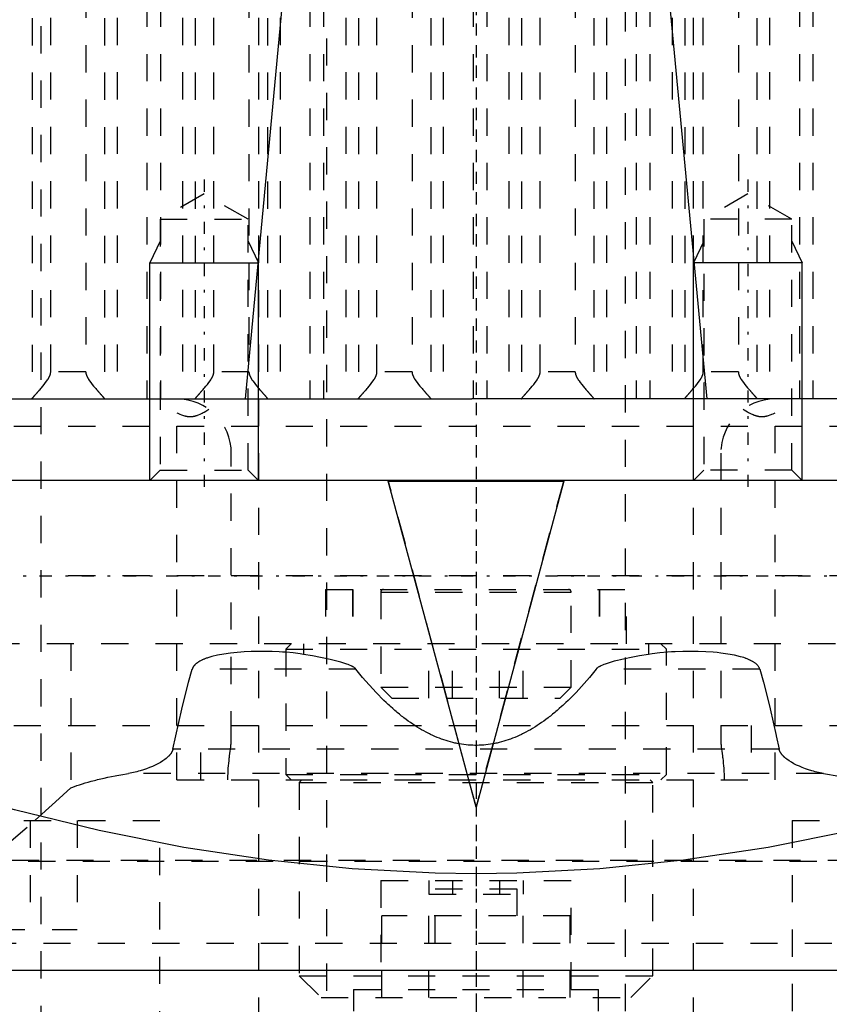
# Model space of a CAD drawing. Extents: x -70 to 70, y -1 to 571.
# Tile 5 of 14: x -17 to 13, y 180 to 216. Entities that reach past the tile are written whole.
import ezdxf

# ---------------------------------------------------------------- set-up
doc = ezdxf.new("R2010")
doc.units = 0
doc.linetypes.add('CENTER', pattern=[1.5, 0.45, -0.5, 0.05, -0.5])
doc.linetypes.add('DASHED', pattern=[2, 1, -1])
for name, color, linetype in [('AM_0', 7, 'CONTINUOUS'), ('AM_10', 7, 'CONTINUOUS'), ('AM_3', 7, 'DASHED'), ('AM_7', 7, 'CENTER')]:
    doc.layers.add(name, color=color, linetype=linetype)

msp = doc.modelspace()

# ---------------------------------------------------------------- linework, layer by layer
at = {"layer": 'AM_0', "color": 7, "linetype": 'CONTINUOUS'}
for p, q in [((-57.145, 202.5), (-0.158, 202.5)), ((57.145, 202.5), (0.158, 202.5)), ((55, 199.5), (-55, 199.5)), ((-3.225, 199.5), (-3.225, 199.474)), ((-3.225, 199.474), (3.225, 199.474)), ((0, 187.49), (-3.225, 199.474)), ((3.225, 199.474), (0, 187.49)), ((3.225, 199.5), (3.225, 199.474)), ((-21.744, 181.5), (21.744, 181.5))]:
    msp.add_line(p, q, dxfattribs=at)
for points in [[(-8.483, 202.5, 0), (-7.084, 217.437, 0)], [(7.084, 217.437, 0), (8.483, 202.5, 0)], [(27.783, 190.893, 0), (26.259, 190.325, 0), (23.188, 189.251, 0), (20.091, 188.269, 0), (18.537, 187.817, 0), (16.979, 187.393, 0), (13.859, 186.639, 0), (10.742, 186.019, 0), (7.637, 185.546, 0), (4.555, 185.228, 0), (1.507, 185.07, 0), (0, 185.05, 0), (-1.507, 185.07, 0), (-4.555, 185.228, 0), (-7.637, 185.546, 0), (-10.742, 186.019, 0), (-13.859, 186.639, 0), (-16.979, 187.393, 0), (-18.537, 187.817, 0), (-20.091, 188.269, 0), (-23.188, 189.251, 0), (-26.259, 190.325, 0), (-27.783, 190.893, 0)]]:
    msp.add_polyline3d(points, dxfattribs=at)
at = {"layer": 'AM_10', "color": 7, "linetype": 'CONTINUOUS'}
for p, q in [((-11.621, 208.3), (-12, 207.5)), ((-8.379, 208.3), (-8, 207.5)), ((8.379, 208.3), (8, 207.5)), ((11.621, 208.3), (12, 207.5)), ((-12, 199.5), (-12, 207.5)), ((-12, 207.5), (-8, 207.5)), ((-8, 199.5), (-8, 207.5)), ((12, 207.5), (8, 207.5)), ((8, 199.5), (8, 207.5)), ((12, 199.5), (12, 207.5))]:
    msp.add_line(p, q, dxfattribs=at)
at = {"layer": 'AM_3', "color": 6, "linetype": 'DASHED'}
for p, q in [((-5.5, 453.75), (-5.5, 124)), ((5.5, 124), (5.5, 453.75)), ((-8, 394.5), (-8, 167.5)), ((8, 167.5), (8, 394.5)), ((-16, 394.2), (-16, 134)), ((-12.109, 249.174), (-12.109, 202.5)), ((-11.608, 249.174), (-11.608, 202.5)), ((-6.109, 249.174), (-6.109, 202.5)), ((-5.608, 249.174), (-5.608, 202.5)), ((-0.109, 249.174), (-0.109, 202.5)), ((0.392, 249.174), (0.392, 202.5)), ((5.891, 249.174), (5.891, 202.5)), ((6.392, 249.174), (6.392, 202.5)), ((11.891, 249.174), (11.891, 202.5)), ((12.392, 249.174), (12.392, 202.5)), ((-16.326, 248.49), (-16.326, 202.51)), ((-13.667, 248.49), (-13.667, 202.51)), ((-13.203, 248.503), (-13.203, 202.5)), ((-10.79, 248.503), (-10.79, 202.5)), ((-10.326, 248.49), (-10.326, 202.51)), ((-7.667, 248.49), (-7.667, 202.51)), ((-7.203, 248.503), (-7.203, 202.5)), ((-4.79, 248.503), (-4.79, 202.5)), ((-4.326, 248.49), (-4.326, 202.51)), ((-1.667, 248.49), (-1.667, 202.51)), ((-1.203, 248.503), (-1.203, 202.5)), ((1.21, 248.503), (1.21, 202.5)), ((1.674, 248.49), (1.674, 202.51)), ((4.333, 248.49), (4.333, 202.51)), ((4.797, 248.503), (4.797, 202.5)), ((7.21, 248.503), (7.21, 202.5)), ((7.674, 248.49), (7.674, 202.51)), ((10.333, 248.49), (10.333, 202.51)), ((10.797, 248.503), (10.797, 202.5)), ((-15.642, 203.5), (-15.642, 247.5)), ((-14.351, 247.5), (-14.351, 203.5)), ((-9.642, 203.5), (-9.642, 247.5)), ((-8.351, 247.5), (-8.351, 203.5)), ((-3.642, 203.5), (-3.642, 247.5)), ((-2.351, 247.5), (-2.351, 203.5)), ((2.358, 203.5), (2.358, 247.5)), ((3.649, 247.5), (3.649, 203.5)), ((8.358, 203.5), (8.358, 247.5)), ((9.649, 247.5), (9.649, 203.5)), ((-10, 210.036), (-11.621, 209.1)), ((-8.379, 209.1), (-10, 210.036)), ((10, 210.036), (8.379, 209.1)), ((11.621, 209.1), (10, 210.036)), ((-11.621, 209.1), (-11.621, 199.879)), ((-11.621, 209.1), (-8.379, 209.1)), ((-8.379, 199.879), (-8.379, 209.1)), ((8.379, 209.1), (8.379, 199.879)), ((11.621, 209.1), (8.379, 209.1)), ((11.621, 199.879), (11.621, 209.1)), ((-14.351, 203.5), (-15.642, 203.5)), ((-8.351, 203.5), (-9.642, 203.5)), ((-2.351, 203.5), (-3.642, 203.5)), ((3.649, 203.5), (2.358, 203.5)), ((9.649, 203.5), (8.358, 203.5)), ((0.158, 202.5), (-0.158, 202.5)), ((-11, 188.5), (-11, 201.987)), ((11, 188.5), (11, 201.987)), ((-43, 201.5), (43, 201.5)), ((-9, 190.02), (-9, 200.5)), ((9, 200.5), (9, 190.02)), ((-11.621, 199.879), (-12, 199.5)), ((-11.621, 199.879), (-8.379, 199.879)), ((-8, 199.5), (-8.379, 199.879)), ((8.379, 199.879), (8, 199.5)), ((11.621, 199.879), (8.379, 199.879)), ((12, 199.5), (11.621, 199.879)), ((0, 187.516), (-3.225, 199.5)), ((3.225, 199.5), (0, 187.516)), ((16, 196), (-16, 196)), ((-5.53, 195.5), (-5.53, 193.5)), ((-5.53, 195.5), (5.53, 195.5)), ((-4.54, 195.5), (-4.54, 193.5)), ((-4.53, 195.5), (-4.53, 193.5)), ((4.53, 195.5), (4.53, 193.5)), ((4.54, 195.5), (4.54, 193.5)), ((5.53, 193.5), (5.53, 195.5)), ((-3.5, 195.4), (-3.5, 191.9)), ((-3.5, 195.4), (3.5, 195.4)), ((3.5, 191.9), (3.5, 195.4)), ((39.215, 193.5), (-39.215, 193.5)), ((-14.906, 193.5), (-14.906, 188.204)), ((-6.8, 193.5), (-7, 193.3)), ((-7, 193.3), (-7, 188.7)), ((-7, 193.3), (7, 193.3)), ((-6.344, 193.5), (-6.344, 193.112)), ((-1.732, 191.5), (-1.732, 193.5)), ((-0.866, 191.5), (-0.866, 193.5)), ((0.866, 191.5), (0.866, 193.5)), ((1.732, 191.5), (1.732, 193.5)), ((6.344, 193.5), (6.344, 193.112)), ((7, 193.3), (6.8, 193.5)), ((7, 188.7), (7, 193.3)), ((-4.416, 192.57), (-10.436, 192.57)), ((10.436, 192.57), (4.416, 192.57)), ((-3.5, 191.9), (-3.1, 191.5)), ((-3.5, 191.9), (3.5, 191.9)), ((3.1, 191.5), (3.5, 191.9)), ((-3.1, 191.5), (3.1, 191.5)), ((-41, 190.5), (41, 190.5)), ((-10.115, 188.5), (-10.115, 190.5)), ((10.115, 190.5), (10.115, 188.5)), ((11.147, 189.63), (-11.147, 189.63)), ((12.777, 188.733), (-12.777, 188.733)), ((-7, 188.7), (-6.8, 188.5)), ((-7, 188.7), (7, 188.7)), ((6.8, 188.5), (7, 188.7)), ((-11, 188.5), (11, 188.5)), ((-6.4, 188.5), (-6.5, 188.4)), ((-6.5, 188.4), (-6.5, 181.3)), ((-6.5, 188.4), (6.5, 188.4)), ((6.5, 188.4), (6.4, 188.5)), ((6.5, 181.3), (6.5, 188.4)), ((0, 187.516), (0, 187.49)), ((-24.627, 187), (-11.627, 187)), ((-16.395, 187), (-16.395, 183)), ((-14.663, 187), (-14.663, 183)), ((-11.627, 179), (-11.627, 187)), ((11.627, 187), (11.627, 179)), ((11.627, 187), (24.627, 187)), ((20.535, 185.5), (-20.535, 185.5)), ((17.937, 185.536), (-17.937, 185.536)), ((-3.5, 184.8), (-3.5, 180.8)), ((-3.5, 184.8), (3.5, 184.8)), ((-1.732, 184.8), (-1.732, 184.3)), ((-0.866, 184.8), (-0.866, 184.3)), ((0.866, 184.8), (0.866, 184.3)), ((1.732, 184.8), (1.732, 184.3)), ((3.5, 180.8), (3.5, 184.8)), ((-1.732, 184.3), (1.732, 184.3)), ((-1.5, 184.5), (1.5, 184.5)), ((-1.5, 182.5), (-1.5, 184.5)), ((1.5, 184.5), (1.5, 182.5)), ((-3.464, 180.5), (-3.464, 183.5)), ((3.464, 183.5), (-3.464, 183.5)), ((-1.732, 180.5), (-1.732, 183.5)), ((1.732, 180.5), (1.732, 183.5)), ((3.464, 180.5), (3.464, 183.5)), ((-21.591, 183), (-14.663, 183)), ((-23.911, 182.5), (23.911, 182.5)), ((-6.5, 181.3), (-5.7, 180.5)), ((-6.5, 181.3), (6.5, 181.3)), ((5.7, 180.5), (6.5, 181.3)), ((-4.5, 180.8), (-4.5, 180)), ((-4.5, 180.8), (4.5, 180.8)), ((4.5, 180), (4.5, 180.8)), ((-5.7, 180.5), (5.7, 180.5))]:
    msp.add_line(p, q, dxfattribs=at)
for points in [[(-16.326, 202.51, 0), (-16.325, 202.511, 0), (-16.324, 202.513, 0), (-16.322, 202.516, 0), (-16.321, 202.517, 0), (-16.32, 202.519, 0), (-16.318, 202.522, 0), (-16.315, 202.525, 0), (-16.312, 202.529, 0), (-16.309, 202.533, 0), (-16.306, 202.537, 0), (-16.304, 202.539, 0), (-16.302, 202.541, 0), (-16.299, 202.545, 0), (-16.295, 202.55, 0), (-16.291, 202.555, 0), (-16.287, 202.56, 0), (-16.282, 202.565, 0), (-16.28, 202.568, 0), (-16.277, 202.571, 0), (-16.273, 202.577, 0), (-16.268, 202.583, 0), (-16.265, 202.586, 0), (-16.262, 202.589, 0), (-16.257, 202.595, 0), (-16.251, 202.601, 0), (-16.249, 202.604, 0), (-16.246, 202.608, 0), (-16.24, 202.614, 0), (-16.234, 202.621, 0), (-16.228, 202.628, 0), (-16.222, 202.635, 0), (-16.216, 202.643, 0), (-16.212, 202.646, 0), (-16.209, 202.65, 0), (-16.203, 202.657, 0), (-16.196, 202.665, 0), (-16.189, 202.672, 0), (-16.183, 202.68, 0), (-16.176, 202.688, 0), (-16.172, 202.692, 0), (-16.169, 202.696, 0), (-16.162, 202.704, 0), (-16.155, 202.712, 0), (-16.147, 202.72, 0), (-16.14, 202.729, 0), (-16.133, 202.737, 0), (-16.129, 202.741, 0), (-16.125, 202.746, 0), (-16.117, 202.754, 0), (-16.11, 202.763, 0), (-16.102, 202.772, 0), (-16.094, 202.781, 0), (-16.086, 202.79, 0), (-16.082, 202.795, 0), (-16.078, 202.799, 0), (-16.07, 202.809, 0), (-16.062, 202.818, 0), (-16.033, 202.851, 0), (-16.008, 202.881, 0), (-15.983, 202.91, 0), (-15.931, 202.972, 0), (-15.879, 203.035, 0), (-15.829, 203.1, 0), (-15.781, 203.166, 0), (-15.754, 203.205, 0), (-15.747, 203.216, 0), (-15.74, 203.228, 0), (-15.736, 203.233, 0), (-15.733, 203.239, 0), (-15.726, 203.25, 0), (-15.719, 203.262, 0), (-15.716, 203.268, 0), (-15.712, 203.274, 0), (-15.706, 203.285, 0), (-15.7, 203.297, 0), (-15.697, 203.303, 0), (-15.694, 203.309, 0), (-15.688, 203.321, 0), (-15.682, 203.333, 0), (-15.677, 203.345, 0), (-15.672, 203.357, 0), (-15.667, 203.37, 0), (-15.665, 203.376, 0), (-15.663, 203.383, 0), (-15.658, 203.395, 0), (-15.655, 203.408, 0), (-15.651, 203.422, 0), (-15.649, 203.435, 0), (-15.646, 203.449, 0), (-15.645, 203.456, 0), (-15.644, 203.463, 0), (-15.643, 203.478, 0), (-15.642, 203.492, 0), (-15.642, 203.5, 0)], [(-14.351, 203.5, 0), (-14.351, 203.492, 0), (-14.35, 203.478, 0), (-14.349, 203.463, 0), (-14.348, 203.456, 0), (-14.347, 203.449, 0), (-14.344, 203.435, 0), (-14.342, 203.422, 0), (-14.338, 203.408, 0), (-14.335, 203.395, 0), (-14.33, 203.383, 0), (-14.328, 203.376, 0), (-14.326, 203.37, 0), (-14.321, 203.357, 0), (-14.316, 203.345, 0), (-14.311, 203.333, 0), (-14.305, 203.321, 0), (-14.299, 203.309, 0), (-14.296, 203.303, 0), (-14.293, 203.297, 0), (-14.287, 203.285, 0), (-14.281, 203.274, 0), (-14.277, 203.268, 0), (-14.274, 203.262, 0), (-14.267, 203.25, 0), (-14.26, 203.239, 0), (-14.257, 203.233, 0), (-14.253, 203.228, 0), (-14.246, 203.216, 0), (-14.239, 203.205, 0), (-14.212, 203.166, 0), (-14.164, 203.1, 0), (-14.114, 203.035, 0), (-14.062, 202.972, 0), (-14.01, 202.91, 0), (-13.985, 202.881, 0), (-13.96, 202.851, 0), (-13.931, 202.818, 0), (-13.923, 202.809, 0), (-13.915, 202.799, 0), (-13.911, 202.795, 0), (-13.907, 202.79, 0), (-13.899, 202.781, 0), (-13.891, 202.772, 0), (-13.883, 202.763, 0), (-13.876, 202.754, 0), (-13.868, 202.746, 0), (-13.864, 202.741, 0), (-13.86, 202.737, 0), (-13.853, 202.729, 0), (-13.846, 202.72, 0), (-13.838, 202.712, 0), (-13.831, 202.704, 0), (-13.824, 202.696, 0), (-13.821, 202.692, 0), (-13.817, 202.688, 0), (-13.81, 202.68, 0), (-13.804, 202.672, 0), (-13.797, 202.665, 0), (-13.79, 202.657, 0), (-13.784, 202.65, 0), (-13.781, 202.646, 0), (-13.777, 202.643, 0), (-13.771, 202.635, 0), (-13.765, 202.628, 0), (-13.759, 202.621, 0), (-13.753, 202.614, 0), (-13.747, 202.608, 0), (-13.744, 202.604, 0), (-13.742, 202.601, 0), (-13.736, 202.595, 0), (-13.731, 202.589, 0), (-13.728, 202.586, 0), (-13.725, 202.583, 0), (-13.72, 202.577, 0), (-13.716, 202.571, 0), (-13.713, 202.568, 0), (-13.711, 202.565, 0), (-13.706, 202.56, 0), (-13.702, 202.555, 0), (-13.698, 202.55, 0), (-13.694, 202.545, 0), (-13.691, 202.541, 0), (-13.689, 202.539, 0), (-13.687, 202.537, 0), (-13.684, 202.533, 0), (-13.681, 202.529, 0), (-13.678, 202.525, 0), (-13.675, 202.522, 0), (-13.673, 202.519, 0), (-13.672, 202.517, 0), (-13.671, 202.516, 0), (-13.669, 202.513, 0), (-13.668, 202.511, 0), (-13.667, 202.51, 0)], [(-10.326, 202.51, 0), (-10.325, 202.511, 0), (-10.324, 202.513, 0), (-10.322, 202.516, 0), (-10.321, 202.517, 0), (-10.32, 202.519, 0), (-10.318, 202.522, 0), (-10.315, 202.525, 0), (-10.312, 202.529, 0), (-10.309, 202.533, 0), (-10.306, 202.537, 0), (-10.304, 202.539, 0), (-10.302, 202.541, 0), (-10.299, 202.545, 0), (-10.295, 202.55, 0), (-10.291, 202.555, 0), (-10.287, 202.56, 0), (-10.282, 202.565, 0), (-10.28, 202.568, 0), (-10.277, 202.571, 0), (-10.273, 202.577, 0), (-10.268, 202.583, 0), (-10.265, 202.586, 0), (-10.262, 202.589, 0), (-10.257, 202.595, 0), (-10.251, 202.601, 0), (-10.249, 202.604, 0), (-10.246, 202.608, 0), (-10.24, 202.614, 0), (-10.234, 202.621, 0), (-10.228, 202.628, 0), (-10.222, 202.635, 0), (-10.216, 202.643, 0), (-10.212, 202.646, 0), (-10.209, 202.65, 0), (-10.203, 202.657, 0), (-10.196, 202.665, 0), (-10.189, 202.672, 0), (-10.183, 202.68, 0), (-10.176, 202.688, 0), (-10.172, 202.692, 0), (-10.169, 202.696, 0), (-10.162, 202.704, 0), (-10.155, 202.712, 0), (-10.147, 202.72, 0), (-10.14, 202.729, 0), (-10.133, 202.737, 0), (-10.129, 202.741, 0), (-10.125, 202.746, 0), (-10.117, 202.754, 0), (-10.11, 202.763, 0), (-10.102, 202.772, 0), (-10.094, 202.781, 0), (-10.086, 202.79, 0), (-10.082, 202.795, 0), (-10.078, 202.799, 0), (-10.07, 202.809, 0), (-10.062, 202.818, 0), (-10.033, 202.851, 0), (-10.008, 202.881, 0), (-9.983, 202.91, 0), (-9.931, 202.972, 0), (-9.879, 203.035, 0), (-9.829, 203.1, 0), (-9.781, 203.166, 0), (-9.754, 203.205, 0), (-9.747, 203.216, 0), (-9.74, 203.228, 0), (-9.736, 203.233, 0), (-9.733, 203.239, 0), (-9.726, 203.25, 0), (-9.719, 203.262, 0), (-9.716, 203.268, 0), (-9.712, 203.274, 0), (-9.706, 203.285, 0), (-9.7, 203.297, 0), (-9.697, 203.303, 0), (-9.694, 203.309, 0), (-9.688, 203.321, 0), (-9.682, 203.333, 0), (-9.677, 203.345, 0), (-9.672, 203.357, 0), (-9.667, 203.37, 0), (-9.665, 203.376, 0), (-9.663, 203.383, 0), (-9.658, 203.395, 0), (-9.655, 203.408, 0), (-9.651, 203.422, 0), (-9.649, 203.435, 0), (-9.646, 203.449, 0), (-9.645, 203.456, 0), (-9.644, 203.463, 0), (-9.643, 203.478, 0), (-9.642, 203.492, 0), (-9.642, 203.5, 0)], [(-8.351, 203.5, 0), (-8.351, 203.492, 0), (-8.35, 203.478, 0), (-8.349, 203.463, 0), (-8.348, 203.456, 0), (-8.347, 203.449, 0), (-8.344, 203.435, 0), (-8.342, 203.422, 0), (-8.338, 203.408, 0), (-8.335, 203.395, 0), (-8.33, 203.383, 0), (-8.328, 203.376, 0), (-8.326, 203.37, 0), (-8.321, 203.357, 0), (-8.316, 203.345, 0), (-8.311, 203.333, 0), (-8.305, 203.321, 0), (-8.299, 203.309, 0), (-8.296, 203.303, 0), (-8.293, 203.297, 0), (-8.287, 203.285, 0), (-8.281, 203.274, 0), (-8.277, 203.268, 0), (-8.274, 203.262, 0), (-8.267, 203.25, 0), (-8.26, 203.239, 0), (-8.257, 203.233, 0), (-8.253, 203.228, 0), (-8.246, 203.216, 0), (-8.239, 203.205, 0), (-8.212, 203.166, 0), (-8.164, 203.1, 0), (-8.114, 203.035, 0), (-8.062, 202.972, 0), (-8.01, 202.91, 0), (-7.985, 202.881, 0), (-7.96, 202.851, 0), (-7.931, 202.818, 0), (-7.923, 202.809, 0), (-7.915, 202.799, 0), (-7.911, 202.795, 0), (-7.907, 202.79, 0), (-7.899, 202.781, 0), (-7.891, 202.772, 0), (-7.883, 202.763, 0), (-7.876, 202.754, 0), (-7.868, 202.746, 0), (-7.864, 202.741, 0), (-7.86, 202.737, 0), (-7.853, 202.729, 0), (-7.846, 202.72, 0), (-7.838, 202.712, 0), (-7.831, 202.704, 0), (-7.824, 202.696, 0), (-7.821, 202.692, 0), (-7.817, 202.688, 0), (-7.81, 202.68, 0), (-7.804, 202.672, 0), (-7.797, 202.665, 0), (-7.79, 202.657, 0), (-7.784, 202.65, 0), (-7.781, 202.646, 0), (-7.777, 202.643, 0), (-7.771, 202.635, 0), (-7.765, 202.628, 0), (-7.759, 202.621, 0), (-7.753, 202.614, 0), (-7.747, 202.608, 0), (-7.744, 202.604, 0), (-7.742, 202.601, 0), (-7.736, 202.595, 0), (-7.731, 202.589, 0), (-7.728, 202.586, 0), (-7.725, 202.583, 0), (-7.72, 202.577, 0), (-7.716, 202.571, 0), (-7.713, 202.568, 0), (-7.711, 202.565, 0), (-7.706, 202.56, 0), (-7.702, 202.555, 0), (-7.698, 202.55, 0), (-7.694, 202.545, 0), (-7.691, 202.541, 0), (-7.689, 202.539, 0), (-7.687, 202.537, 0), (-7.684, 202.533, 0), (-7.681, 202.529, 0), (-7.678, 202.525, 0), (-7.675, 202.522, 0), (-7.673, 202.519, 0), (-7.672, 202.517, 0), (-7.671, 202.516, 0), (-7.669, 202.513, 0), (-7.668, 202.511, 0), (-7.667, 202.51, 0)], [(-4.326, 202.51, 0), (-4.325, 202.511, 0), (-4.324, 202.513, 0), (-4.322, 202.516, 0), (-4.321, 202.517, 0), (-4.32, 202.519, 0), (-4.318, 202.522, 0), (-4.315, 202.525, 0), (-4.312, 202.529, 0), (-4.309, 202.533, 0), (-4.306, 202.537, 0), (-4.304, 202.539, 0), (-4.302, 202.541, 0), (-4.299, 202.545, 0), (-4.295, 202.55, 0), (-4.291, 202.555, 0), (-4.287, 202.56, 0), (-4.282, 202.565, 0), (-4.28, 202.568, 0), (-4.277, 202.571, 0), (-4.273, 202.577, 0), (-4.268, 202.583, 0), (-4.265, 202.586, 0), (-4.262, 202.589, 0), (-4.257, 202.595, 0), (-4.251, 202.601, 0), (-4.249, 202.604, 0), (-4.246, 202.608, 0), (-4.24, 202.614, 0), (-4.234, 202.621, 0), (-4.228, 202.628, 0), (-4.222, 202.635, 0), (-4.216, 202.643, 0), (-4.212, 202.646, 0), (-4.209, 202.65, 0), (-4.203, 202.657, 0), (-4.196, 202.665, 0), (-4.189, 202.672, 0), (-4.183, 202.68, 0), (-4.176, 202.688, 0), (-4.172, 202.692, 0), (-4.169, 202.696, 0), (-4.162, 202.704, 0), (-4.155, 202.712, 0), (-4.147, 202.72, 0), (-4.14, 202.729, 0), (-4.133, 202.737, 0), (-4.129, 202.741, 0), (-4.125, 202.746, 0), (-4.117, 202.754, 0), (-4.11, 202.763, 0), (-4.102, 202.772, 0), (-4.094, 202.781, 0), (-4.086, 202.79, 0), (-4.082, 202.795, 0), (-4.078, 202.799, 0), (-4.07, 202.809, 0), (-4.062, 202.818, 0), (-4.033, 202.851, 0), (-4.008, 202.881, 0), (-3.983, 202.91, 0), (-3.931, 202.972, 0), (-3.879, 203.035, 0), (-3.829, 203.1, 0), (-3.781, 203.166, 0), (-3.754, 203.205, 0), (-3.747, 203.216, 0), (-3.74, 203.228, 0), (-3.736, 203.233, 0), (-3.733, 203.239, 0), (-3.726, 203.25, 0), (-3.719, 203.262, 0), (-3.716, 203.268, 0), (-3.712, 203.274, 0), (-3.706, 203.285, 0), (-3.7, 203.297, 0), (-3.697, 203.303, 0), (-3.694, 203.309, 0), (-3.688, 203.321, 0), (-3.682, 203.333, 0), (-3.677, 203.345, 0), (-3.672, 203.357, 0), (-3.667, 203.37, 0), (-3.665, 203.376, 0), (-3.663, 203.383, 0), (-3.658, 203.395, 0), (-3.655, 203.408, 0), (-3.651, 203.422, 0), (-3.649, 203.435, 0), (-3.646, 203.449, 0), (-3.645, 203.456, 0), (-3.644, 203.463, 0), (-3.643, 203.478, 0), (-3.642, 203.492, 0), (-3.642, 203.5, 0)], [(-2.351, 203.5, 0), (-2.351, 203.492, 0), (-2.35, 203.478, 0), (-2.349, 203.463, 0), (-2.348, 203.456, 0), (-2.347, 203.449, 0), (-2.344, 203.435, 0), (-2.342, 203.422, 0), (-2.338, 203.408, 0), (-2.335, 203.395, 0), (-2.33, 203.383, 0), (-2.328, 203.376, 0), (-2.326, 203.37, 0), (-2.321, 203.357, 0), (-2.316, 203.345, 0), (-2.311, 203.333, 0), (-2.305, 203.321, 0), (-2.299, 203.309, 0), (-2.296, 203.303, 0), (-2.293, 203.297, 0), (-2.287, 203.285, 0), (-2.281, 203.274, 0), (-2.277, 203.268, 0), (-2.274, 203.262, 0), (-2.267, 203.25, 0), (-2.26, 203.239, 0), (-2.257, 203.233, 0), (-2.253, 203.228, 0), (-2.246, 203.216, 0), (-2.239, 203.205, 0), (-2.212, 203.166, 0), (-2.164, 203.1, 0), (-2.114, 203.035, 0), (-2.062, 202.972, 0), (-2.01, 202.91, 0), (-1.985, 202.881, 0), (-1.96, 202.851, 0), (-1.931, 202.818, 0), (-1.923, 202.809, 0), (-1.915, 202.799, 0), (-1.911, 202.795, 0), (-1.907, 202.79, 0), (-1.899, 202.781, 0), (-1.891, 202.772, 0), (-1.883, 202.763, 0), (-1.876, 202.754, 0), (-1.868, 202.746, 0), (-1.864, 202.741, 0), (-1.86, 202.737, 0), (-1.853, 202.729, 0), (-1.846, 202.72, 0), (-1.838, 202.712, 0), (-1.831, 202.704, 0), (-1.824, 202.696, 0), (-1.821, 202.692, 0), (-1.817, 202.688, 0), (-1.81, 202.68, 0), (-1.804, 202.672, 0), (-1.797, 202.665, 0), (-1.79, 202.657, 0), (-1.784, 202.65, 0), (-1.781, 202.646, 0), (-1.777, 202.643, 0), (-1.771, 202.635, 0), (-1.765, 202.628, 0), (-1.759, 202.621, 0), (-1.753, 202.614, 0), (-1.747, 202.608, 0), (-1.744, 202.604, 0), (-1.742, 202.601, 0), (-1.736, 202.595, 0), (-1.731, 202.589, 0), (-1.728, 202.586, 0), (-1.725, 202.583, 0), (-1.72, 202.577, 0), (-1.716, 202.571, 0), (-1.713, 202.568, 0), (-1.711, 202.565, 0), (-1.706, 202.56, 0), (-1.702, 202.555, 0), (-1.698, 202.55, 0), (-1.694, 202.545, 0), (-1.691, 202.541, 0), (-1.689, 202.539, 0), (-1.687, 202.537, 0), (-1.684, 202.533, 0), (-1.681, 202.529, 0), (-1.678, 202.525, 0), (-1.675, 202.522, 0), (-1.673, 202.519, 0), (-1.672, 202.517, 0), (-1.671, 202.516, 0), (-1.669, 202.513, 0), (-1.668, 202.511, 0), (-1.667, 202.51, 0)], [(1.674, 202.51, 0), (1.675, 202.511, 0), (1.676, 202.513, 0), (1.678, 202.516, 0), (1.679, 202.517, 0), (1.68, 202.519, 0), (1.682, 202.522, 0), (1.685, 202.525, 0), (1.688, 202.529, 0), (1.691, 202.533, 0), (1.694, 202.537, 0), (1.696, 202.539, 0), (1.698, 202.541, 0), (1.701, 202.545, 0), (1.705, 202.55, 0), (1.709, 202.555, 0), (1.713, 202.56, 0), (1.718, 202.565, 0), (1.72, 202.568, 0), (1.723, 202.571, 0), (1.727, 202.577, 0), (1.732, 202.583, 0), (1.735, 202.586, 0), (1.738, 202.589, 0), (1.743, 202.595, 0), (1.749, 202.601, 0), (1.751, 202.604, 0), (1.754, 202.608, 0), (1.76, 202.614, 0), (1.766, 202.621, 0), (1.772, 202.628, 0), (1.778, 202.635, 0), (1.784, 202.643, 0), (1.788, 202.646, 0), (1.791, 202.65, 0), (1.797, 202.657, 0), (1.804, 202.665, 0), (1.811, 202.672, 0), (1.817, 202.68, 0), (1.824, 202.688, 0), (1.828, 202.692, 0), (1.831, 202.696, 0), (1.838, 202.704, 0), (1.845, 202.712, 0), (1.853, 202.72, 0), (1.86, 202.729, 0), (1.867, 202.737, 0), (1.871, 202.741, 0), (1.875, 202.746, 0), (1.883, 202.754, 0), (1.89, 202.763, 0), (1.898, 202.772, 0), (1.906, 202.781, 0), (1.914, 202.79, 0), (1.918, 202.795, 0), (1.922, 202.799, 0), (1.93, 202.809, 0), (1.938, 202.818, 0), (1.967, 202.851, 0), (1.992, 202.881, 0), (2.017, 202.91, 0), (2.069, 202.972, 0), (2.121, 203.035, 0), (2.171, 203.1, 0), (2.219, 203.166, 0), (2.246, 203.205, 0), (2.253, 203.216, 0), (2.26, 203.228, 0), (2.264, 203.233, 0), (2.267, 203.239, 0), (2.274, 203.25, 0), (2.281, 203.262, 0), (2.284, 203.268, 0), (2.288, 203.274, 0), (2.294, 203.285, 0), (2.3, 203.297, 0), (2.303, 203.303, 0), (2.306, 203.309, 0), (2.312, 203.321, 0), (2.318, 203.333, 0), (2.323, 203.345, 0), (2.328, 203.357, 0), (2.333, 203.37, 0), (2.335, 203.376, 0), (2.337, 203.383, 0), (2.342, 203.395, 0), (2.345, 203.408, 0), (2.349, 203.422, 0), (2.351, 203.435, 0), (2.354, 203.449, 0), (2.355, 203.456, 0), (2.356, 203.463, 0), (2.357, 203.478, 0), (2.358, 203.492, 0), (2.358, 203.5, 0)], [(3.649, 203.5, 0), (3.649, 203.492, 0), (3.65, 203.478, 0), (3.651, 203.463, 0), (3.652, 203.456, 0), (3.653, 203.449, 0), (3.656, 203.435, 0), (3.658, 203.422, 0), (3.662, 203.408, 0), (3.665, 203.395, 0), (3.67, 203.383, 0), (3.672, 203.376, 0), (3.674, 203.37, 0), (3.679, 203.357, 0), (3.684, 203.345, 0), (3.689, 203.333, 0), (3.695, 203.321, 0), (3.701, 203.309, 0), (3.704, 203.303, 0), (3.707, 203.297, 0), (3.713, 203.285, 0), (3.719, 203.274, 0), (3.723, 203.268, 0), (3.726, 203.262, 0), (3.733, 203.25, 0), (3.74, 203.239, 0), (3.743, 203.233, 0), (3.747, 203.228, 0), (3.754, 203.216, 0), (3.761, 203.205, 0), (3.788, 203.166, 0), (3.836, 203.1, 0), (3.886, 203.035, 0), (3.938, 202.972, 0), (3.99, 202.91, 0), (4.015, 202.881, 0), (4.04, 202.851, 0), (4.069, 202.818, 0), (4.077, 202.809, 0), (4.085, 202.799, 0), (4.089, 202.795, 0), (4.093, 202.79, 0), (4.101, 202.781, 0), (4.109, 202.772, 0), (4.117, 202.763, 0), (4.124, 202.754, 0), (4.132, 202.746, 0), (4.136, 202.741, 0), (4.14, 202.737, 0), (4.147, 202.729, 0), (4.154, 202.72, 0), (4.162, 202.712, 0), (4.169, 202.704, 0), (4.176, 202.696, 0), (4.179, 202.692, 0), (4.183, 202.688, 0), (4.19, 202.68, 0), (4.196, 202.672, 0), (4.203, 202.665, 0), (4.21, 202.657, 0), (4.216, 202.65, 0), (4.219, 202.646, 0), (4.223, 202.643, 0), (4.229, 202.635, 0), (4.235, 202.628, 0), (4.241, 202.621, 0), (4.247, 202.614, 0), (4.253, 202.608, 0), (4.256, 202.604, 0), (4.258, 202.601, 0), (4.264, 202.595, 0), (4.269, 202.589, 0), (4.272, 202.586, 0), (4.275, 202.583, 0), (4.28, 202.577, 0), (4.284, 202.571, 0), (4.287, 202.568, 0), (4.289, 202.565, 0), (4.294, 202.56, 0), (4.298, 202.555, 0), (4.302, 202.55, 0), (4.306, 202.545, 0), (4.309, 202.541, 0), (4.311, 202.539, 0), (4.313, 202.537, 0), (4.316, 202.533, 0), (4.319, 202.529, 0), (4.322, 202.525, 0), (4.325, 202.522, 0), (4.327, 202.519, 0), (4.328, 202.517, 0), (4.329, 202.516, 0), (4.331, 202.513, 0), (4.332, 202.511, 0), (4.333, 202.51, 0)], [(7.674, 202.51, 0), (7.675, 202.511, 0), (7.676, 202.513, 0), (7.678, 202.516, 0), (7.679, 202.517, 0), (7.68, 202.519, 0), (7.682, 202.522, 0), (7.685, 202.525, 0), (7.688, 202.529, 0), (7.691, 202.533, 0), (7.694, 202.537, 0), (7.696, 202.539, 0), (7.698, 202.541, 0), (7.701, 202.545, 0), (7.705, 202.55, 0), (7.709, 202.555, 0), (7.713, 202.56, 0), (7.718, 202.565, 0), (7.72, 202.568, 0), (7.723, 202.571, 0), (7.727, 202.577, 0), (7.732, 202.583, 0), (7.735, 202.586, 0), (7.738, 202.589, 0), (7.743, 202.595, 0), (7.749, 202.601, 0), (7.751, 202.604, 0), (7.754, 202.608, 0), (7.76, 202.614, 0), (7.766, 202.621, 0), (7.772, 202.628, 0), (7.778, 202.635, 0), (7.784, 202.643, 0), (7.788, 202.646, 0), (7.791, 202.65, 0), (7.797, 202.657, 0), (7.804, 202.665, 0), (7.811, 202.672, 0), (7.817, 202.68, 0), (7.824, 202.688, 0), (7.828, 202.692, 0), (7.831, 202.696, 0), (7.838, 202.704, 0), (7.845, 202.712, 0), (7.853, 202.72, 0), (7.86, 202.729, 0), (7.867, 202.737, 0), (7.871, 202.741, 0), (7.875, 202.746, 0), (7.883, 202.754, 0), (7.89, 202.763, 0), (7.898, 202.772, 0), (7.906, 202.781, 0), (7.914, 202.79, 0), (7.918, 202.795, 0), (7.922, 202.799, 0), (7.93, 202.809, 0), (7.938, 202.818, 0), (7.967, 202.851, 0), (7.992, 202.881, 0), (8.017, 202.91, 0), (8.069, 202.972, 0), (8.121, 203.035, 0), (8.171, 203.1, 0), (8.219, 203.166, 0), (8.246, 203.205, 0), (8.253, 203.216, 0), (8.26, 203.228, 0), (8.264, 203.233, 0), (8.267, 203.239, 0), (8.274, 203.25, 0), (8.281, 203.262, 0), (8.284, 203.268, 0), (8.288, 203.274, 0), (8.294, 203.285, 0), (8.3, 203.297, 0), (8.303, 203.303, 0), (8.306, 203.309, 0), (8.312, 203.321, 0), (8.318, 203.333, 0), (8.323, 203.345, 0), (8.328, 203.357, 0), (8.333, 203.37, 0), (8.335, 203.376, 0), (8.337, 203.383, 0), (8.342, 203.395, 0), (8.345, 203.408, 0), (8.349, 203.422, 0), (8.351, 203.435, 0), (8.354, 203.449, 0), (8.355, 203.456, 0), (8.356, 203.463, 0), (8.357, 203.478, 0), (8.358, 203.492, 0), (8.358, 203.5, 0)], [(9.649, 203.5, 0), (9.649, 203.492, 0), (9.65, 203.478, 0), (9.651, 203.463, 0), (9.652, 203.456, 0), (9.653, 203.449, 0), (9.656, 203.435, 0), (9.658, 203.422, 0), (9.662, 203.408, 0), (9.665, 203.395, 0), (9.67, 203.383, 0), (9.672, 203.376, 0), (9.674, 203.37, 0), (9.679, 203.357, 0), (9.684, 203.345, 0), (9.689, 203.333, 0), (9.695, 203.321, 0), (9.701, 203.309, 0), (9.704, 203.303, 0), (9.707, 203.297, 0), (9.713, 203.285, 0), (9.719, 203.274, 0), (9.723, 203.268, 0), (9.726, 203.262, 0), (9.733, 203.25, 0), (9.74, 203.239, 0), (9.743, 203.233, 0), (9.747, 203.228, 0), (9.754, 203.216, 0), (9.761, 203.205, 0), (9.788, 203.166, 0), (9.836, 203.1, 0), (9.886, 203.035, 0), (9.938, 202.972, 0), (9.99, 202.91, 0), (10.015, 202.881, 0), (10.04, 202.851, 0), (10.069, 202.818, 0), (10.077, 202.809, 0), (10.085, 202.799, 0), (10.089, 202.795, 0), (10.093, 202.79, 0), (10.101, 202.781, 0), (10.109, 202.772, 0), (10.117, 202.763, 0), (10.124, 202.754, 0), (10.132, 202.746, 0), (10.136, 202.741, 0), (10.14, 202.737, 0), (10.147, 202.729, 0), (10.154, 202.72, 0), (10.162, 202.712, 0), (10.169, 202.704, 0), (10.176, 202.696, 0), (10.179, 202.692, 0), (10.183, 202.688, 0), (10.19, 202.68, 0), (10.196, 202.672, 0), (10.203, 202.665, 0), (10.21, 202.657, 0), (10.216, 202.65, 0), (10.219, 202.646, 0), (10.223, 202.643, 0), (10.229, 202.635, 0), (10.235, 202.628, 0), (10.241, 202.621, 0), (10.247, 202.614, 0), (10.253, 202.608, 0), (10.256, 202.604, 0), (10.258, 202.601, 0), (10.264, 202.595, 0), (10.269, 202.589, 0), (10.272, 202.586, 0), (10.275, 202.583, 0), (10.28, 202.577, 0), (10.284, 202.571, 0), (10.287, 202.568, 0), (10.289, 202.565, 0), (10.294, 202.56, 0), (10.298, 202.555, 0), (10.302, 202.55, 0), (10.306, 202.545, 0), (10.309, 202.541, 0), (10.311, 202.539, 0), (10.313, 202.537, 0), (10.316, 202.533, 0), (10.319, 202.529, 0), (10.322, 202.525, 0), (10.325, 202.522, 0), (10.327, 202.519, 0), (10.328, 202.517, 0), (10.329, 202.516, 0), (10.331, 202.513, 0), (10.332, 202.511, 0), (10.333, 202.51, 0)], [(-16.338, 202.5, 0), (-16.336, 202.5, 0), (-16.332, 202.502, 0), (-16.328, 202.507, 0), (-16.326, 202.51, 0)], [(-13.667, 202.51, 0), (-13.665, 202.507, 0), (-13.661, 202.502, 0), (-13.657, 202.5, 0), (-13.655, 202.5, 0)], [(-10.338, 202.5, 0), (-10.336, 202.5, 0), (-10.332, 202.502, 0), (-10.328, 202.507, 0), (-10.326, 202.51, 0)], [(-7.667, 202.51, 0), (-7.665, 202.507, 0), (-7.661, 202.502, 0), (-7.657, 202.5, 0), (-7.655, 202.5, 0)], [(-4.338, 202.5, 0), (-4.336, 202.5, 0), (-4.332, 202.502, 0), (-4.328, 202.507, 0), (-4.326, 202.51, 0)], [(-1.667, 202.51, 0), (-1.665, 202.507, 0), (-1.661, 202.502, 0), (-1.657, 202.5, 0), (-1.655, 202.5, 0)], [(1.662, 202.5, 0), (1.664, 202.5, 0), (1.668, 202.502, 0), (1.672, 202.507, 0), (1.674, 202.51, 0)], [(4.333, 202.51, 0), (4.335, 202.507, 0), (4.339, 202.502, 0), (4.343, 202.5, 0), (4.345, 202.5, 0)], [(7.662, 202.5, 0), (7.664, 202.5, 0), (7.668, 202.502, 0), (7.672, 202.507, 0), (7.674, 202.51, 0)], [(10.333, 202.51, 0), (10.335, 202.507, 0), (10.339, 202.502, 0), (10.343, 202.5, 0), (10.345, 202.5, 0)], [(-11, 201.987, 0), (-10.966, 201.971, 0), (-10.897, 201.942, 0), (-10.827, 201.915, 0), (-10.792, 201.902, 0), (-10.757, 201.891, 0), (-10.718, 201.879, 0), (-10.707, 201.876, 0), (-10.696, 201.874, 0), (-10.691, 201.872, 0), (-10.686, 201.871, 0), (-10.675, 201.869, 0), (-10.664, 201.866, 0), (-10.654, 201.864, 0), (-10.644, 201.862, 0), (-10.634, 201.861, 0), (-10.629, 201.86, 0), (-10.624, 201.859, 0), (-10.614, 201.857, 0), (-10.604, 201.856, 0), (-10.594, 201.855, 0), (-10.585, 201.854, 0), (-10.575, 201.853, 0), (-10.57, 201.852, 0), (-10.566, 201.852, 0), (-10.556, 201.851, 0), (-10.547, 201.851, 0), (-10.538, 201.85, 0), (-10.529, 201.85, 0), (-10.519, 201.85, 0), (-10.515, 201.85, 0), (-10.51, 201.85, 0), (-10.501, 201.85, 0), (-10.492, 201.85, 0), (-10.482, 201.85, 0), (-10.473, 201.851, 0), (-10.463, 201.852, 0), (-10.459, 201.852, 0), (-10.454, 201.852, 0), (-10.444, 201.853, 0), (-10.435, 201.854, 0), (-10.43, 201.855, 0), (-10.425, 201.855, 0), (-10.415, 201.857, 0), (-10.405, 201.858, 0), (-10.401, 201.859, 0), (-10.396, 201.86, 0), (-10.386, 201.862, 0), (-10.376, 201.864, 0), (-10.366, 201.866, 0), (-10.355, 201.868, 0), (-10.345, 201.87, 0), (-10.34, 201.872, 0), (-10.335, 201.873, 0), (-10.324, 201.876, 0), (-10.314, 201.878, 0), (-10.303, 201.882, 0), (-10.293, 201.885, 0), (-10.282, 201.888, 0), (-10.277, 201.89, 0), (-10.271, 201.892, 0), (-10.26, 201.895, 0), (-10.249, 201.899, 0), (-10.21, 201.914, 0), (-10.142, 201.943, 0), (-10.072, 201.977, 0), (-10.037, 201.995, 0), (-10.002, 202.014, 0), (-9.931, 202.054, 0), (-9.86, 202.096, 0), (-9.824, 202.118, 0)], [(9.824, 202.118, 0), (9.857, 202.098, 0), (9.921, 202.06, 0), (9.986, 202.023, 0), (10.018, 202.005, 0), (10.051, 201.988, 0), (10.118, 201.954, 0), (10.188, 201.923, 0), (10.229, 201.906, 0), (10.242, 201.902, 0), (10.254, 201.898, 0), (10.26, 201.896, 0), (10.266, 201.893, 0), (10.278, 201.889, 0), (10.29, 201.886, 0), (10.302, 201.882, 0), (10.315, 201.878, 0), (10.327, 201.875, 0), (10.333, 201.873, 0), (10.339, 201.872, 0), (10.351, 201.869, 0), (10.364, 201.866, 0), (10.376, 201.864, 0), (10.388, 201.861, 0), (10.4, 201.859, 0), (10.406, 201.858, 0), (10.412, 201.857, 0), (10.424, 201.856, 0), (10.436, 201.854, 0), (10.441, 201.854, 0), (10.447, 201.853, 0), (10.459, 201.852, 0), (10.471, 201.851, 0), (10.477, 201.851, 0), (10.483, 201.85, 0), (10.495, 201.85, 0), (10.506, 201.85, 0), (10.518, 201.85, 0), (10.53, 201.85, 0), (10.542, 201.85, 0), (10.547, 201.851, 0), (10.553, 201.851, 0), (10.565, 201.852, 0), (10.577, 201.853, 0), (10.589, 201.854, 0), (10.601, 201.856, 0), (10.612, 201.857, 0), (10.618, 201.858, 0), (10.624, 201.859, 0), (10.636, 201.861, 0), (10.648, 201.863, 0), (10.659, 201.865, 0), (10.671, 201.868, 0), (10.682, 201.87, 0), (10.688, 201.872, 0), (10.694, 201.873, 0), (10.705, 201.876, 0), (10.716, 201.879, 0), (10.755, 201.89, 0), (10.819, 201.911, 0), (10.849, 201.923, 0), (10.878, 201.934, 0), (10.932, 201.956, 0), (10.979, 201.977, 0), (11, 201.987, 0)], [(-6.344, 193.112, 0), (-6.47, 193.132, 0), (-6.727, 193.163, 0), (-6.985, 193.187, 0), (-7.115, 193.196, 0), (-7.244, 193.204, 0), (-7.502, 193.214, 0), (-7.761, 193.219, 0), (-8.019, 193.219, 0), (-8.274, 193.212, 0), (-8.528, 193.2, 0), (-8.654, 193.192, 0), (-8.78, 193.182, 0), (-9.03, 193.157, 0), (-9.274, 193.123, 0), (-9.508, 193.08, 0), (-9.719, 193.029, 0), (-9.831, 192.996, 0), (-9.862, 192.986, 0), (-9.892, 192.976, 0), (-9.906, 192.971, 0), (-9.921, 192.966, 0), (-9.949, 192.955, 0), (-9.977, 192.944, 0), (-9.99, 192.939, 0), (-10.004, 192.933, 0), (-10.03, 192.922, 0), (-10.055, 192.911, 0), (-10.068, 192.905, 0), (-10.081, 192.899, 0), (-10.107, 192.886, 0), (-10.134, 192.872, 0), (-10.163, 192.857, 0), (-10.191, 192.84, 0), (-10.22, 192.821, 0), (-10.235, 192.812, 0), (-10.249, 192.802, 0), (-10.277, 192.781, 0), (-10.305, 192.758, 0), (-10.331, 192.734, 0), (-10.345, 192.72, 0), (-10.349, 192.715, 0), (-10.353, 192.711, 0), (-10.355, 192.709, 0), (-10.357, 192.707, 0), (-10.361, 192.702, 0), (-10.365, 192.697, 0), (-10.369, 192.693, 0), (-10.373, 192.688, 0), (-10.376, 192.684, 0), (-10.378, 192.681, 0), (-10.38, 192.679, 0), (-10.384, 192.674, 0), (-10.387, 192.669, 0), (-10.389, 192.667, 0), (-10.391, 192.664, 0), (-10.394, 192.659, 0), (-10.397, 192.654, 0), (-10.399, 192.652, 0), (-10.4, 192.649, 0), (-10.404, 192.644, 0), (-10.407, 192.639, 0), (-10.41, 192.634, 0), (-10.412, 192.628, 0), (-10.415, 192.623, 0), (-10.417, 192.62, 0), (-10.418, 192.618, 0), (-10.42, 192.612, 0), (-10.423, 192.607, 0), (-10.425, 192.601, 0), (-10.428, 192.595, 0), (-10.43, 192.59, 0), (-10.431, 192.587, 0), (-10.432, 192.584, 0), (-10.434, 192.578, 0), (-10.435, 192.572, 0), (-10.436, 192.57, 0)], [(-4.416, 192.57, 0), (-4.417, 192.571, 0), (-4.419, 192.573, 0), (-4.421, 192.575, 0), (-4.422, 192.577, 0), (-4.423, 192.578, 0), (-4.425, 192.58, 0), (-4.427, 192.582, 0), (-4.429, 192.584, 0), (-4.432, 192.587, 0), (-4.434, 192.589, 0), (-4.435, 192.59, 0), (-4.436, 192.591, 0), (-4.438, 192.593, 0), (-4.441, 192.595, 0), (-4.449, 192.603, 0), (-4.456, 192.609, 0), (-4.464, 192.615, 0), (-4.48, 192.626, 0), (-4.496, 192.637, 0), (-4.512, 192.647, 0), (-4.528, 192.657, 0), (-4.544, 192.666, 0), (-4.552, 192.67, 0), (-4.56, 192.674, 0), (-4.576, 192.682, 0), (-4.592, 192.69, 0), (-4.65, 192.716, 0), (-4.702, 192.737, 0), (-4.755, 192.756, 0), (-4.863, 192.793, 0), (-4.974, 192.826, 0), (-5.369, 192.926, 0), (-6.014, 193.056, 0), (-6.344, 193.112, 0)], [(6.344, 193.112, 0), (6.014, 193.056, 0), (5.639, 192.984, 0), (5.533, 192.963, 0), (5.424, 192.939, 0), (5.369, 192.926, 0), (5.313, 192.914, 0), (5.2, 192.886, 0), (5.086, 192.857, 0), (4.974, 192.826, 0), (4.863, 192.793, 0), (4.755, 192.756, 0), (4.702, 192.737, 0), (4.65, 192.716, 0), (4.592, 192.69, 0), (4.576, 192.682, 0), (4.56, 192.674, 0), (4.552, 192.67, 0), (4.544, 192.666, 0), (4.528, 192.657, 0), (4.512, 192.647, 0), (4.496, 192.637, 0), (4.48, 192.626, 0), (4.464, 192.615, 0), (4.456, 192.609, 0), (4.449, 192.603, 0), (4.441, 192.595, 0), (4.438, 192.593, 0), (4.436, 192.591, 0), (4.435, 192.59, 0), (4.434, 192.589, 0), (4.432, 192.587, 0), (4.429, 192.584, 0), (4.427, 192.582, 0), (4.425, 192.58, 0), (4.423, 192.578, 0), (4.422, 192.577, 0), (4.421, 192.575, 0), (4.419, 192.573, 0), (4.417, 192.571, 0), (4.416, 192.57, 0)], [(10.436, 192.57, 0), (10.436, 192.571, 0), (10.435, 192.575, 0), (10.434, 192.579, 0), (10.433, 192.58, 0), (10.432, 192.582, 0), (10.431, 192.586, 0), (10.43, 192.589, 0), (10.429, 192.593, 0), (10.427, 192.596, 0), (10.426, 192.6, 0), (10.425, 192.602, 0), (10.424, 192.603, 0), (10.423, 192.607, 0), (10.421, 192.61, 0), (10.42, 192.614, 0), (10.418, 192.617, 0), (10.416, 192.621, 0), (10.416, 192.622, 0), (10.415, 192.624, 0), (10.413, 192.627, 0), (10.411, 192.63, 0), (10.41, 192.632, 0), (10.405, 192.642, 0), (10.393, 192.661, 0), (10.38, 192.679, 0), (10.366, 192.696, 0), (10.351, 192.713, 0), (10.336, 192.729, 0), (10.328, 192.737, 0), (10.319, 192.745, 0), (10.303, 192.76, 0), (10.286, 192.774, 0), (10.269, 192.787, 0), (10.251, 192.801, 0), (10.232, 192.814, 0), (10.222, 192.82, 0), (10.212, 192.827, 0), (10.191, 192.84, 0), (10.17, 192.852, 0), (10.159, 192.859, 0), (10.148, 192.865, 0), (10.125, 192.877, 0), (10.1, 192.89, 0), (10.088, 192.896, 0), (10.076, 192.902, 0), (10.05, 192.913, 0), (10.023, 192.925, 0), (9.996, 192.937, 0), (9.967, 192.948, 0), (9.938, 192.959, 0), (9.923, 192.965, 0), (9.908, 192.97, 0), (9.877, 192.981, 0), (9.846, 192.991, 0), (9.73, 193.026, 0), (9.51, 193.079, 0), (9.266, 193.124, 0), (9, 193.16, 0), (8.865, 193.174, 0), (8.728, 193.186, 0), (8.451, 193.205, 0), (8.173, 193.215, 0), (7.893, 193.22, 0), (7.611, 193.217, 0), (7.328, 193.208, 0), (7.188, 193.201, 0), (7.047, 193.192, 0), (6.764, 193.167, 0), (6.483, 193.133, 0), (6.344, 193.112, 0)], [(-11.147, 189.63, 0), (-11.043, 190.117, 0), (-10.816, 191.106, 0), (-10.568, 192.089, 0), (-10.436, 192.57, 0)], [(4.416, 192.57, 0), (4.17, 192.266, 0), (3.678, 191.712, 0), (3.391, 191.42, 0), (3.309, 191.341, 0), (3.228, 191.265, 0), (3.187, 191.227, 0), (3.146, 191.19, 0), (3.064, 191.116, 0), (2.982, 191.045, 0), (2.941, 191.01, 0), (2.9, 190.976, 0), (2.818, 190.909, 0), (2.737, 190.843, 0), (2.696, 190.811, 0), (2.655, 190.78, 0), (2.573, 190.719, 0), (2.491, 190.659, 0), (2.409, 190.601, 0), (2.328, 190.546, 0), (2.246, 190.492, 0), (2.205, 190.466, 0), (2.164, 190.44, 0), (2.082, 190.39, 0), (2.001, 190.342, 0), (1.919, 190.296, 0), (1.837, 190.252, 0), (1.755, 190.209, 0), (1.715, 190.189, 0), (1.674, 190.169, 0), (1.592, 190.131, 0), (1.51, 190.094, 0), (1.429, 190.06, 0), (1.347, 190.027, 0), (1.265, 189.996, 0), (1.225, 189.982, 0), (1.184, 189.967, 0), (1.102, 189.941, 0), (1.02, 189.916, 0), (0.939, 189.893, 0), (0.857, 189.871, 0), (0.775, 189.852, 0), (0.735, 189.843, 0), (0.694, 189.835, 0), (0.612, 189.82, 0), (0.531, 189.806, 0), (0.449, 189.795, 0), (0.367, 189.785, 0), (0.286, 189.777, 0), (0.245, 189.774, 0), (0.204, 189.772, 0), (0.122, 189.768, 0), (0.041, 189.766, 0), (0, 189.766, 0), (-0.041, 189.766, 0), (-0.122, 189.768, 0), (-0.204, 189.772, 0), (-0.245, 189.774, 0), (-0.286, 189.777, 0), (-0.367, 189.785, 0), (-0.449, 189.795, 0), (-0.531, 189.806, 0), (-0.612, 189.82, 0), (-0.694, 189.835, 0), (-0.735, 189.843, 0), (-0.775, 189.852, 0), (-0.857, 189.871, 0), (-0.939, 189.893, 0), (-1.02, 189.916, 0), (-1.102, 189.941, 0), (-1.184, 189.967, 0), (-1.225, 189.982, 0), (-1.265, 189.996, 0), (-1.347, 190.027, 0), (-1.429, 190.06, 0), (-1.51, 190.094, 0), (-1.592, 190.131, 0), (-1.674, 190.169, 0), (-1.715, 190.189, 0), (-1.755, 190.209, 0), (-1.837, 190.252, 0), (-1.919, 190.296, 0), (-2.001, 190.342, 0), (-2.082, 190.39, 0), (-2.164, 190.44, 0), (-2.205, 190.466, 0), (-2.246, 190.492, 0), (-2.328, 190.546, 0), (-2.409, 190.601, 0), (-2.491, 190.659, 0), (-2.573, 190.719, 0), (-2.655, 190.78, 0), (-2.696, 190.811, 0), (-2.737, 190.843, 0), (-2.818, 190.909, 0), (-2.9, 190.976, 0), (-2.941, 191.01, 0), (-2.982, 191.045, 0), (-3.064, 191.116, 0), (-3.146, 191.19, 0), (-3.187, 191.227, 0), (-3.228, 191.265, 0), (-3.309, 191.341, 0), (-3.391, 191.42, 0), (-3.678, 191.712, 0), (-4.17, 192.266, 0), (-4.416, 192.57, 0)], [(10.436, 192.57, 0), (10.568, 192.089, 0), (10.816, 191.106, 0), (11.043, 190.117, 0), (11.147, 189.63, 0)], [(-9.127, 188.5, 0), (-9.126, 188.547, 0), (-9.125, 188.641, 0), (-9.121, 188.736, 0), (-9.119, 188.783, 0), (-9.116, 188.831, 0), (-9.11, 188.925, 0), (-9.102, 189.018, 0), (-9.094, 189.111, 0), (-9.084, 189.202, 0), (-9.073, 189.291, 0), (-9.068, 189.335, 0), (-9.063, 189.379, 0), (-9.052, 189.465, 0), (-9.041, 189.548, 0), (-9.031, 189.629, 0), (-9.022, 189.707, 0), (-9.014, 189.782, 0), (-9.01, 189.819, 0), (-9.007, 189.854, 0), (-9.003, 189.923, 0), (-9, 189.989, 0), (-9, 190.02, 0)], [(9, 190.02, 0), (9, 189.989, 0), (9.003, 189.923, 0), (9.007, 189.854, 0), (9.01, 189.819, 0), (9.014, 189.782, 0), (9.022, 189.707, 0), (9.031, 189.629, 0), (9.041, 189.548, 0), (9.052, 189.465, 0), (9.063, 189.379, 0), (9.068, 189.335, 0), (9.073, 189.291, 0), (9.084, 189.202, 0), (9.094, 189.111, 0), (9.102, 189.018, 0), (9.11, 188.925, 0), (9.116, 188.831, 0), (9.119, 188.783, 0), (9.121, 188.736, 0), (9.125, 188.641, 0), (9.126, 188.547, 0), (9.127, 188.5, 0)], [(-11.147, 189.63, 0), (-11.149, 189.622, 0), (-11.153, 189.608, 0), (-11.157, 189.593, 0), (-11.159, 189.586, 0), (-11.162, 189.579, 0), (-11.167, 189.565, 0), (-11.173, 189.551, 0), (-11.179, 189.538, 0), (-11.186, 189.524, 0), (-11.193, 189.511, 0), (-11.197, 189.505, 0), (-11.201, 189.498, 0), (-11.209, 189.486, 0), (-11.217, 189.473, 0), (-11.225, 189.461, 0), (-11.234, 189.449, 0), (-11.243, 189.438, 0), (-11.248, 189.432, 0), (-11.252, 189.426, 0), (-11.262, 189.415, 0), (-11.271, 189.404, 0), (-11.276, 189.398, 0), (-11.281, 189.393, 0), (-11.291, 189.382, 0), (-11.301, 189.372, 0), (-11.306, 189.367, 0), (-11.311, 189.362, 0), (-11.321, 189.352, 0), (-11.332, 189.342, 0), (-11.343, 189.332, 0), (-11.353, 189.323, 0), (-11.365, 189.313, 0), (-11.37, 189.308, 0), (-11.376, 189.303, 0), (-11.387, 189.294, 0), (-11.399, 189.284, 0), (-11.442, 189.251, 0), (-11.521, 189.196, 0), (-11.606, 189.143, 0), (-11.697, 189.092, 0), (-11.745, 189.068, 0), (-11.794, 189.043, 0), (-11.897, 188.996, 0), (-12.004, 188.95, 0), (-12.116, 188.907, 0), (-12.231, 188.867, 0), (-12.35, 188.831, 0), (-12.41, 188.814, 0), (-12.47, 188.798, 0), (-12.592, 188.769, 0), (-12.716, 188.744, 0), (-12.777, 188.733, 0)], [(12.777, 188.733, 0), (12.715, 188.744, 0), (12.591, 188.769, 0), (12.468, 188.798, 0), (12.408, 188.814, 0), (12.347, 188.831, 0), (12.228, 188.868, 0), (12.113, 188.909, 0), (12.001, 188.952, 0), (11.893, 188.997, 0), (11.79, 189.045, 0), (11.741, 189.069, 0), (11.693, 189.094, 0), (11.602, 189.146, 0), (11.516, 189.2, 0), (11.436, 189.256, 0), (11.393, 189.29, 0), (11.381, 189.299, 0), (11.369, 189.309, 0), (11.363, 189.314, 0), (11.358, 189.319, 0), (11.347, 189.329, 0), (11.336, 189.339, 0), (11.325, 189.349, 0), (11.315, 189.359, 0), (11.305, 189.369, 0), (11.3, 189.374, 0), (11.295, 189.379, 0), (11.285, 189.389, 0), (11.276, 189.399, 0), (11.271, 189.404, 0), (11.266, 189.41, 0), (11.257, 189.42, 0), (11.248, 189.431, 0), (11.244, 189.437, 0), (11.239, 189.443, 0), (11.231, 189.454, 0), (11.222, 189.466, 0), (11.214, 189.477, 0), (11.206, 189.489, 0), (11.199, 189.502, 0), (11.195, 189.508, 0), (11.192, 189.514, 0), (11.185, 189.527, 0), (11.178, 189.54, 0), (11.172, 189.553, 0), (11.167, 189.567, 0), (11.161, 189.58, 0), (11.159, 189.587, 0), (11.157, 189.594, 0), (11.152, 189.608, 0), (11.149, 189.623, 0), (11.147, 189.63, 0)], [(-14.906, 188.204, 0), (-14.862, 188.221, 0), (-14.771, 188.255, 0), (-14.677, 188.289, 0), (-14.629, 188.305, 0), (-14.579, 188.322, 0), (-14.478, 188.354, 0), (-14.373, 188.386, 0), (-14.264, 188.417, 0), (-14.153, 188.448, 0), (-14.037, 188.478, 0), (-13.978, 188.493, 0), (-13.918, 188.508, 0), (-13.796, 188.537, 0), (-13.67, 188.565, 0), (-13.542, 188.593, 0), (-13.41, 188.62, 0), (-13.274, 188.647, 0), (-13.206, 188.66, 0), (-13.136, 188.672, 0), (-12.995, 188.697, 0), (-12.851, 188.722, 0), (-12.777, 188.733, 0)], [(12.777, 188.733, 0), (12.851, 188.722, 0), (12.995, 188.697, 0), (13.136, 188.672, 0), (13.206, 188.66, 0), (13.274, 188.647, 0), (13.41, 188.62, 0), (13.542, 188.593, 0), (13.67, 188.565, 0), (13.796, 188.537, 0), (13.918, 188.508, 0), (13.978, 188.493, 0), (14.037, 188.478, 0), (14.153, 188.448, 0), (14.264, 188.417, 0), (14.373, 188.386, 0), (14.478, 188.354, 0), (14.579, 188.322, 0), (14.629, 188.305, 0), (14.677, 188.289, 0), (14.771, 188.255, 0), (14.862, 188.221, 0), (14.906, 188.204, 0)], [(-14.906, 188.204, 0), (-15.464, 187.688, 0), (-16.51, 186.746, 0), (-17.478, 185.914, 0), (-17.937, 185.536, 0)]]:
    msp.add_polyline3d(points, dxfattribs=at)
for centre, radius, start, end in [((-11, 200.5), 2, 0, 90), ((11, 200.5), 2, 90, 180), ((-3.4, 195.4), 0.1, 90, 180), ((3.4, 195.4), 0.1, 0, 90)]:
    msp.add_arc(centre, radius, start, end, dxfattribs=at)
at = {"layer": 'AM_7', "color": 4, "linetype": 'CENTER'}
for p, q in [((0, 470.5), (0, 107.5)), ((0, 454.2), (0, 146)), ((-10, 210.563), (-10, 198.973)), ((10, 210.563), (10, 198.973)), ((0, 199.1), (0, 127.425)), ((-17.6, 196), (17.6, 196)), ((0, 185.04), (0, 134.6))]:
    msp.add_line(p, q, dxfattribs=at)

doc.saveas('drawing.dxf')
